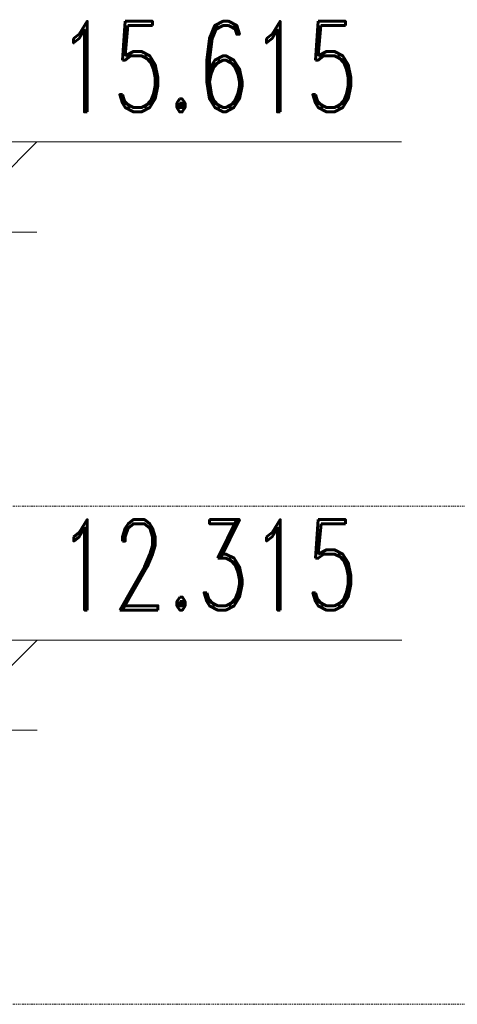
# Model space of a CAD drawing. Header units: millimetres. Extents: x -24014 to 16137, y -12816 to 24416.
# Tile 13 of 15: x 171 to 3069, y 10500 to 17022. Entities that reach past the tile are written whole.
import ezdxf

# ---------------------------------------------------------------- set-up
doc = ezdxf.new("R2010")
doc.units = ezdxf.units.MM
doc.linetypes.add('中心线', pattern=[30, 12, -6, 6, -6])
doc.layers.add('A-FLOR-LEVL', color=51, linetype='Continuous', lineweight=13)
doc.layers.add('G-ANNO-DIMS', color=111, linetype='Continuous', lineweight=13)
doc.styles.add('RomanD', font='romand__.ttf', dxfattribs={"width": 0.7, "height": 600})

# ---------------------------------------------------------------- blocks, each defined once
blk = doc.blocks.new('高程点 - 高程点-103621-2-2剖面图')
at = {"layer": 'G-ANNO-DIMS'}
for p, q in [((2680.8, 2397.4), (-929, 2397.4)), ((-331.7, 1800), (-929, 2397.4)), ((-331.7, 1800), (265.7, 2397.4)), ((265.7, 1800), (-929, 1800))]:
    blk.add_line(p, q, dxfattribs=at)

msp = doc.modelspace()

# ---------------------------------------------------------------- linework, layer by layer
at = {"layer": 'A-FLOR-LEVL', "linetype": '中心线'}
for p, q in [((-20182.5, 13800), (12829.2, 13800)), ((-20182.5, 10500), (12829.2, 10500))]:
    msp.add_line(p, q, dxfattribs=at)

# ---------------------------------------------------------------- block references
at = {"layer": 'G-ANNO-DIMS'}
for p in [(19.2, 13815), (19.9, 10515)]:
    msp.add_blockref('高程点 - 高程点-103621-2-2剖面图', p, dxfattribs=at)

# ---------------------------------------------------------------- texts
at = {"layer": 'G-ANNO-DIMS', "char_height": 600, "width": 2563.2, "attachment_point": 1, "line_spacing_factor": 1.142308, "style": 'RomanD'}
for s, insert in [('15.615', (419.6, 17011.2)), ('12.315', (420.2, 13711.2))]:
    msp.add_mtext(s, dxfattribs=dict(at, insert=insert))

doc.saveas('drawing.dxf')
